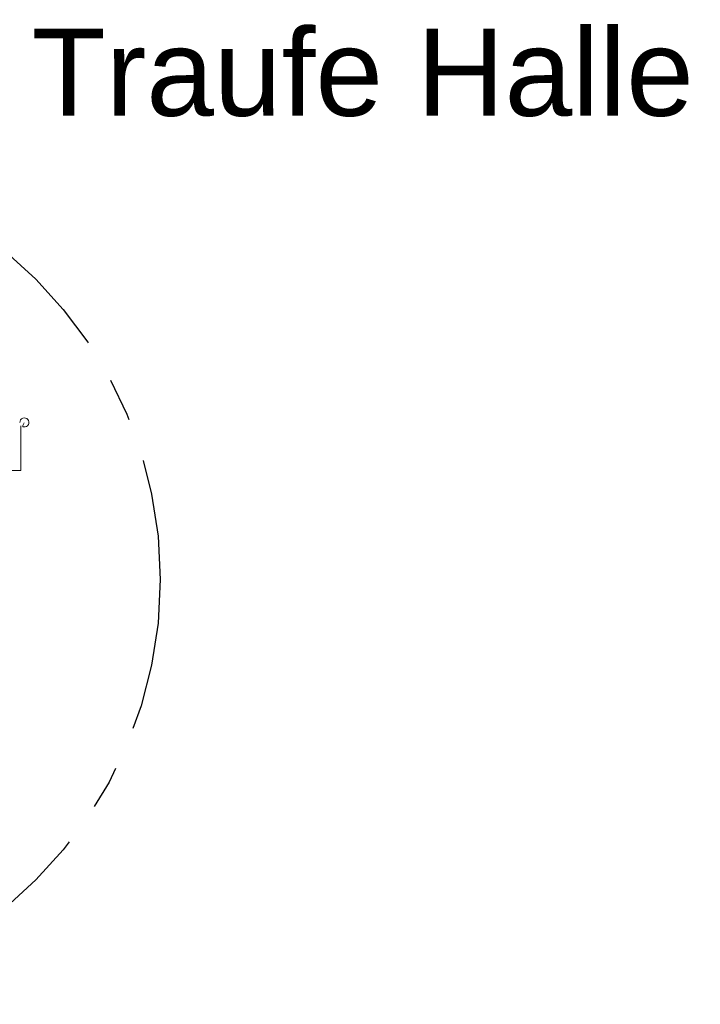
# Model space of a CAD drawing. Header units: metres. Extents: x 1314 to 1415, y -87 to -52.
# Tile 53 of 256: x 1332.9 to 1334.46, y -76.09 to -73.83. Entities that reach past the tile are written whole.
import ezdxf

# ---------------------------------------------------------------- set-up
doc = ezdxf.new("R2010")
doc.units = ezdxf.units.M
doc.linetypes.add('AUSGEZOGEN', pattern=[0])
doc.linetypes.add('STRICHPUNKT2_S5', pattern=[0.5, 0.35, -0.05, 0.05, -0.05])
doc.layers.add('XR$2$Design', color=4, linetype='AUSGEZOGEN', lineweight=13)
doc.layers.add('XR$3$DETAIL', color=7, linetype='AUSGEZOGEN', lineweight=25)
doc.layers.add('XR$3$_50394', color=7, linetype='Continuous')
doc.styles.add('ARIAL', font='arial.ttf')

msp = doc.modelspace()

# ---------------------------------------------------------------- linework, layer by layer
at = {"layer": 'XR$2$Design', "color": 7, "linetype": 'AUSGEZOGEN', "lineweight": 13, "transparency": 33554687}
for p, q in [((1332.8985, -74.7666), (1332.8985, -74.8685)), ((1332.8985, -74.7666), (1332.8985, -74.8685)), ((1332.903, -74.7655), (1332.9061, -74.7593)), ((1332.903, -74.7655), (1332.9061, -74.7593))]:
    msp.add_line(p, q, dxfattribs=at)
for points in [[(1332.8985, -74.8685), (1332.6781, -74.8685), (1332.6781, -74.7023), (1332.4373, -74.696)], [(1332.8985, -74.8685), (1332.6781, -74.8685), (1332.6781, -74.7023), (1332.4373, -74.696)], [(1332.9047, -74.769), (1332.9044, -74.769), (1332.9042, -74.7689), (1332.9039, -74.7688), (1332.9037, -74.7686), (1332.9035, -74.7685), (1332.9033, -74.7683), (1332.9031, -74.7681), (1332.903, -74.7678), (1332.9029, -74.7676), (1332.9028, -74.7673), (1332.9028, -74.7671), (1332.9027, -74.7668), (1332.9028, -74.7665), (1332.9028, -74.7663), (1332.9029, -74.766), (1332.903, -74.7658)], [(1332.9047, -74.769), (1332.9044, -74.769), (1332.9042, -74.7689), (1332.9039, -74.7688), (1332.9037, -74.7686), (1332.9035, -74.7685), (1332.9033, -74.7683), (1332.9031, -74.7681), (1332.903, -74.7678), (1332.9029, -74.7676), (1332.9028, -74.7673), (1332.9028, -74.7671), (1332.9027, -74.7668), (1332.9028, -74.7665), (1332.9028, -74.7663), (1332.9029, -74.766), (1332.903, -74.7658)]]:
    msp.add_lwpolyline(points, dxfattribs=at)
msp.add_arc((1332.9064, -74.7585), 0.0105, 261.4658, 180.0152, dxfattribs=at)
msp.add_arc((1332.9064, -74.7585), 0.0105, 261.4658, 180.0152, dxfattribs=at)
at = {"layer": 'XR$3$DETAIL', "color": 3, "linetype": 'STRICHPUNKT2_S5', "lineweight": 25, "transparency": 33554687}
msp.add_circle((1332.2432, -75.1194), 0.9754, dxfattribs=at)

# ---------------------------------------------------------------- texts
at = {"layer": 'XR$3$_50394', "color": 7, "linetype": 'AUSGEZOGEN', "lineweight": 13, "transparency": 33554687, "insert": (1332.9228, -73.8543), "char_height": 0.2, "width": 1.630433, "attachment_point": 1, "style": 'ARIAL'}
msp.add_mtext('\\W1.00;Traufe Halle', dxfattribs=at)

doc.saveas('drawing.dxf')
